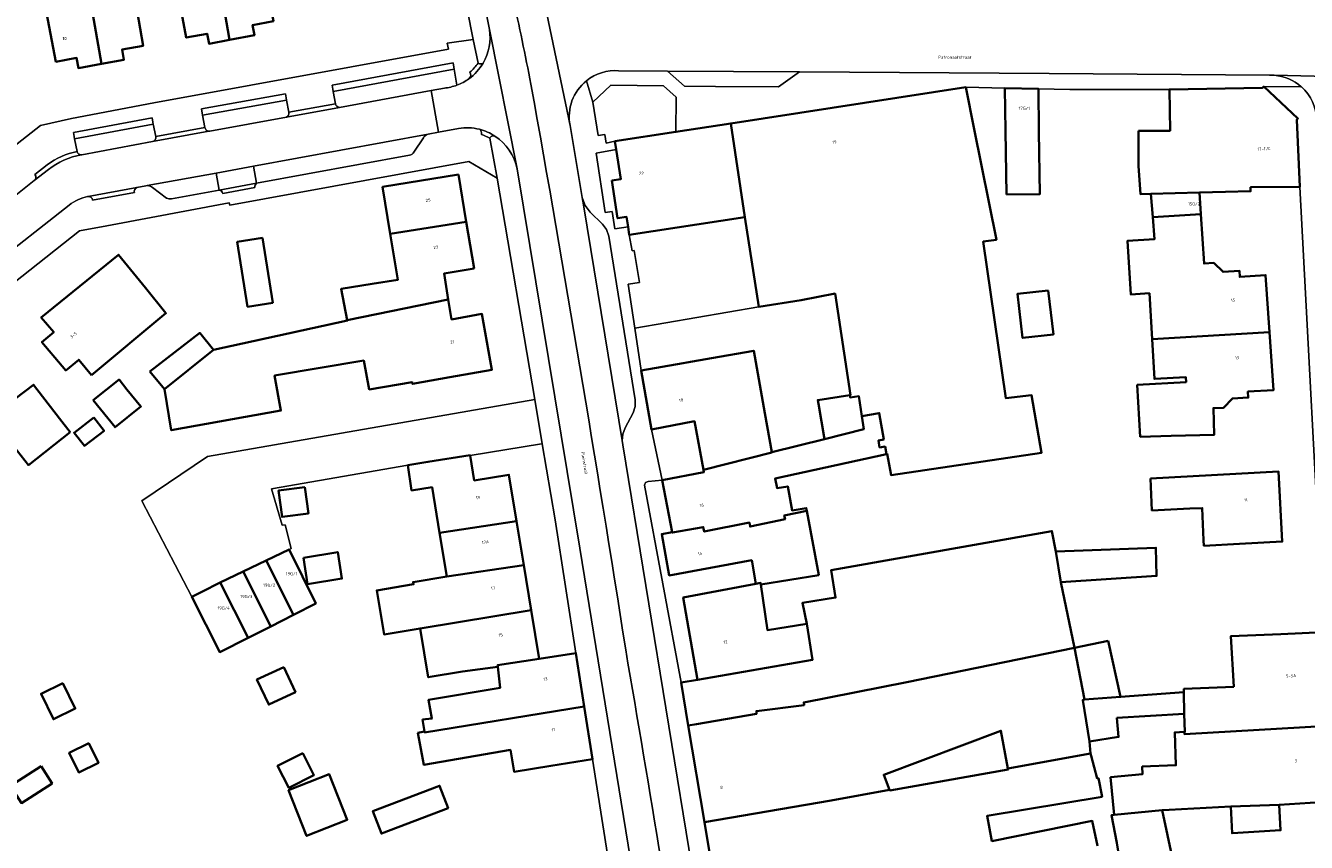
# Model space of a CAD drawing. Header units: metres. Extents: x 197700 to 204338, y 317132 to 325229.
# Tile 180 of 256: x 199829 to 199978, y 318591 to 318686. Entities that reach past the tile are written whole.
import ezdxf
from ezdxf.enums import TextEntityAlignment as Align

# ---------------------------------------------------------------- set-up
doc = ezdxf.new("R2010")
doc.units = ezdxf.units.M
for name, color, linetype, lineweight in [('B-WE-GR-BEPLANTING_CULTUUR_BODEMBEDEKKER-GV', 90, 'Continuous', 18), ('B-WE-GR-BEPLANTING_CULTUUR_HEESTERS-GV', 90, 'Continuous', 18), ('B-WE-IE-TERREINAFSCHEIDING_KUNSTMATIG_HEKWERK-G', 20, 'IE-TERREINAFSCHEIDING-KUNSTMATIG', 18), ('B-WE-OG-BEBOUWING-GV', 7, 'Continuous', 35), ('B-WE-OG-BEBOUWING-T18', 10, 'Continuous', 18), ('B-WE-OG-TERREIN_ERF-GV', 7, 'Continuous', 18), ('B-WE-OG-TOPOGRAFIE-T18', 10, 'Continuous', 18), ('B-WE-VH-VERHARDING_ASFALT-GV', 252, 'Continuous', 18), ('B-WE-VH-VERHARDING_BETONSTRAATSTEEN-GV', 252, 'Continuous', 18), ('B-WE-VH-VERHARDING_HALFVERHARDING-GV', 252, 'Continuous', 18), ('B-WE-VH-VERHARDING_OPEN-GV', 252, 'Continuous', 18), ('B-WE-VH-VERHARDING_STRAATBAKSTEEN-GV', 252, 'Continuous', 18), ('B-WE-VH-VERHARDING_TEGEL-GV', 252, 'Continuous', 18)]:
    doc.layers.add(name, color=color, linetype=linetype, lineweight=lineweight)
doc.styles.add('NLCS-ISO-M200-T18', font='NLCS-ISO.ttf', dxfattribs={"height": 0.36})
doc.linetypes.add('IE-TERREINAFSCHEIDING-KUNSTMATIG', pattern='A,4,[82,NLCS.SHX,S=0.75,R=90,X=0,Y=0],4,-2', length=10)

msp = doc.modelspace()

# ---------------------------------------------------------------- linework, layer by layer
at = {"layer": 'B-WE-GR-BEPLANTING_CULTUUR_BODEMBEDEKKER-GV'}
for points in [[(199879.031, 318679.205), (199878.706, 318681.061), (199864.552, 318678.481), (199864.798, 318677.031)], [(199865.282, 318676.601), (199876.015, 318678.58), (199877.558, 318678.858)], [(199859.352, 318676.027), (199859.081, 318677.465), (199849.254, 318675.685), (199849.529, 318674.231)], [(199849.984, 318673.804), (199850.087, 318673.825), (199859.084, 318675.469)], [(199843.771, 318673.18), (199843.487, 318674.629), (199834.28, 318672.93), (199834.566, 318671.444)], [(199835.049, 318671.046), (199835.123, 318671.059), (199843.398, 318672.589)]]:
    msp.add_lwpolyline(points, dxfattribs=at)
for points in [[(199877.558, 318678.858, 0.0639825), (199879.031, 318679.205)], [(199864.798, 318677.031, 0.3548075), (199865.282, 318676.601)], [(199859.084, 318675.469, 0.355471), (199859.352, 318676.027)], [(199849.529, 318674.231, 0.3107803), (199849.984, 318673.804)], [(199843.398, 318672.589, 0.388489), (199843.771, 318673.18)], [(199834.566, 318671.444, 0.3528992), (199835.049, 318671.046)]]:
    msp.add_lwpolyline(points, format="xyb", dxfattribs=at)
at = {"layer": 'B-WE-GR-BEPLANTING_CULTUUR_HEESTERS-GV'}
for points in [[(199878.706, 318681.061), (199878.662, 318681.308), (199878.576, 318681.8), (199864.426, 318679.22), (199864.51, 318678.727), (199864.552, 318678.481)], [(199859.035, 318677.711), (199858.942, 318678.202), (199849.114, 318676.422), (199849.207, 318675.931), (199849.254, 318675.685), (199859.081, 318677.465)], [(199897.031, 318679.192), (199894.936, 318677.198), (199895.58, 318673.299), (199896.341, 318673.422), (199896.497, 318672.426), (199897.521, 318672.631), (199904.661, 318673.731), (199904.703, 318677.802), (199903.196, 318679.121)], [(199834.138, 318673.666), (199834.233, 318673.175), (199834.28, 318672.93), (199843.487, 318674.629), (199843.439, 318674.874), (199843.343, 318675.365)]]:
    msp.add_lwpolyline(points, close=True, dxfattribs=at)
at = {"layer": 'B-WE-IE-TERREINAFSCHEIDING_KUNSTMATIG_HEKWERK-G'}
for points in [[(199849.817, 318635.71), (199888.132, 318642.382)], [(199842.146, 318630.538), (199849.817, 318635.71)], [(199848.002, 318619.265), (199842.146, 318630.538)]]:
    msp.add_lwpolyline(points, dxfattribs=at)
at = {"layer": 'B-WE-OG-BEBOUWING-GV'}
for points in [[(199857.922, 318699.567), (199854.733, 318699.019), (199855.451, 318694.836), (199850.772, 318694.032), (199852.41, 318684.499), (199855.324, 318685.047), (199855.102, 318686.236), (199857.55, 318686.683), (199856.552, 318692), (199859.231, 318692.496), (199857.952, 318699.436)], [(199852.41, 318684.499), (199850.772, 318694.032), (199846.432, 318693.287), (199845.701, 318697.542), (199842.507, 318696.994), (199843.71, 318690.398), (199846.184, 318690.866), (199847.351, 318684.767), (199849.774, 318685.231), (199850.019, 318684.049)], [(199840.216, 318692.066), (199835.753, 318691.3), (199837.434, 318681.707), (199840.04, 318682.186), (199839.849, 318683.388), (199842.292, 318683.811), (199841.231, 318689.93), (199843.71, 318690.398), (199842.507, 318696.994), (199839.46, 318696.471)], [(199833.082, 318690.808), (199830.48, 318690.361), (199831.15, 318686.85), (199832.087, 318681.939), (199834.51, 318682.401), (199834.728, 318681.209), (199837.434, 318681.707), (199835.753, 318691.3), (199835.344, 318693.686), (199832.667, 318693.227)], [(199919.327, 318654.031), (199923.303, 318654.795), (199925.107, 318642.901), (199925.003, 318642.885), (199925.042, 318642.63), (199926.076, 318642.774), (199926.422, 318640.445), (199928.455, 318640.791), (199928.984, 318637.686), (199928.358, 318637.579), (199928.496, 318636.77), (199929.147, 318636.881), (199929.295, 318636.003), (199929.378, 318636.021), (199929.848, 318633.534), (199947.476, 318636.159), (199946.29, 318642.878), (199943.267, 318642.551), (199940.644, 318660.88), (199942.171, 318661.096), (199939.585, 318674.061), (199938.607, 318678.965), (199911.078, 318674.721), (199912.747, 318663.741), (199914.387, 318653.259)], [(199943.364, 318666.401), (199947.272, 318666.455), (199947.164, 318673.788), (199947.09, 318678.787), (199943.177, 318678.869), (199943.252, 318673.87)], [(199958.795, 318673.865), (199958.8, 318669.755), (199959.058, 318666.43), (199960.266, 318666.463), (199965.958, 318666.617), (199968.977, 318666.699), (199971.938, 318666.779), (199971.925, 318667.239), (199977.709, 318667.315), (199977.338, 318675.153), (199977.475, 318675.299), (199973.474, 318679.039), (199973.312, 318678.875), (199962.432, 318678.713), (199962.514, 318673.865)], [(199897.161, 318668.034), (199897.833, 318663.619), (199898.885, 318663.771), (199899.065, 318662.595), (199899.208, 318661.661), (199912.747, 318663.741), (199911.078, 318674.721), (199904.661, 318673.731), (199897.521, 318672.631), (199897.671, 318671.679), (199898.218, 318668.213)], [(199879.21, 318668.728), (199870.332, 318667.286), (199871.223, 318661.804), (199880.123, 318663.201)], [(199960.266, 318666.463), (199960.477, 318663.737), (199966.117, 318664.093), (199965.958, 318666.617)], [(199881.03, 318657.712), (199880.123, 318663.201), (199871.223, 318661.804), (199872.101, 318656.403), (199869.103, 318655.934), (199865.485, 318655.368), (199866.192, 318651.686), (199878.018, 318654.1), (199877.517, 318657.132)], [(199960.477, 318663.737), (199960.677, 318661.158), (199957.538, 318660.975), (199957.905, 318654.696), (199960.095, 318654.824), (199960.409, 318649.452), (199974.149, 318650.273), (199973.684, 318656.963), (199970.671, 318656.754), (199970.622, 318657.462), (199968.706, 318657.329), (199967.62, 318658.382), (199966.482, 318658.31), (199966.117, 318664.093)], [(199856.255, 318661.312), (199853.315, 318660.844), (199854.521, 318653.245), (199857.461, 318653.711)], [(199836.251, 318645.251), (199844.965, 318652.499), (199842.554, 318655.466), (199839.401, 318659.346), (199830.366, 318652.006), (199831.837, 318650.283), (199830.442, 318649.104), (199832.811, 318646.301), (199833.242, 318645.791), (199834.754, 318647.05)], [(199866.192, 318651.686), (199866.204, 318651.622), (199853.938, 318648.942), (199850.535, 318648.199), (199844.796, 318643.601), (199845.578, 318638.792), (199858.432, 318641.098), (199857.69, 318645.189), (199868.119, 318646.94), (199868.76, 318643.568), (199873.795, 318644.4), (199873.827, 318644.211), (199878.192, 318644.99), (199883.114, 318645.868), (199881.948, 318652.402), (199878.404, 318651.77), (199878.018, 318654.1)], [(199948.257, 318655.167), (199944.643, 318654.747), (199945.242, 318649.599), (199948.855, 318650.019)], [(199843.09, 318645.657), (199844.796, 318643.601), (199850.535, 318648.199), (199848.929, 318650.188)], [(199960.409, 318649.452), (199960.68, 318644.808), (199964.344, 318645.022), (199964.378, 318644.434), (199958.665, 318644.1), (199959.019, 318638.025), (199962.649, 318638.12), (199967.672, 318638.252), (199967.591, 318641.377), (199968.776, 318641.413), (199969.806, 318642.515), (199971.66, 318642.615), (199971.621, 318643.314), (199974.62, 318643.496), (199974.149, 318650.273)], [(199907.895, 318634.161), (199915.883, 318636.192), (199915.876, 318636.231), (199915.07, 318640.776), (199913.772, 318648.096), (199908.833, 318647.224), (199905.944, 318646.714), (199905.512, 318646.638), (199900.589, 318645.769), (199901.809, 318638.859), (199906.834, 318639.835)], [(199833.761, 318638.549), (199832.524, 318640.15), (199829.466, 318644.107), (199827.369, 318642.486), (199825.502, 318644.907), (199824.602, 318644.19), (199822.666, 318646.616), (199817.499, 318642.51), (199820.61, 318638.596), (199823.519, 318634.936), (199826.72, 318637.444), (199828.861, 318634.711)], [(199836.455, 318642.292), (199839.004, 318639.128), (199842.026, 318641.563), (199840.405, 318643.574), (199839.477, 318644.726)], [(199922.068, 318637.743), (199926.647, 318638.928), (199926.422, 318640.445), (199926.076, 318642.774), (199925.042, 318642.63), (199925.003, 318642.885), (199921.262, 318642.315), (199921.337, 318641.887)], [(199913.26, 318627.974), (199913.353, 318627.508), (199917.443, 318628.362), (199917.353, 318628.813), (199919.975, 318629.358), (199919.918, 318629.662), (199918.264, 318629.392), (199917.762, 318632.202), (199916.497, 318632.019), (199916.265, 318633.118), (199929.295, 318636.003), (199929.147, 318636.881), (199928.496, 318636.77), (199928.358, 318637.579), (199928.984, 318637.686), (199928.455, 318640.791), (199926.422, 318640.445), (199926.647, 318638.928), (199922.068, 318637.743), (199915.876, 318636.231), (199915.883, 318636.192), (199907.895, 318634.161), (199907.946, 318633.89), (199903.04, 318632.925), (199904.239, 318626.831), (199904.246, 318626.793), (199907.871, 318627.444), (199907.976, 318626.915)], [(199836.538, 318640.282), (199834.218, 318638.491), (199835.412, 318636.945), (199837.731, 318638.736)], [(199880.57, 318635.886), (199875.636, 318635.071), (199873.271, 318634.685), (199873.711, 318631.742), (199876.112, 318632.101), (199876.994, 318626.78), (199886.005, 318628.127), (199885.105, 318633.583), (199881.06, 318632.916), (199880.579, 318635.834)], [(199960.21, 318633.152), (199960.379, 318629.405), (199964.839, 318629.606), (199966.268, 318629.67), (199966.438, 318625.897), (199966.467, 318625.258), (199970.649, 318625.48), (199975.648, 318625.745), (199975.214, 318633.945), (199970.221, 318633.681)], [(199861.222, 318632.125), (199858.141, 318631.711), (199858.554, 318628.631), (199861.635, 318629.044)], [(199914.579, 318620.897), (199914.613, 318620.71), (199921.378, 318621.816), (199919.975, 318629.358), (199917.353, 318628.813), (199917.443, 318628.362), (199913.353, 318627.508), (199913.26, 318627.974), (199907.976, 318626.915), (199907.871, 318627.444), (199904.246, 318626.793), (199904.239, 318626.831), (199903.011, 318626.617), (199903.881, 318621.792), (199913.531, 318623.558), (199914.009, 318620.794)], [(199886.851, 318623.001), (199886.005, 318628.127), (199876.994, 318626.78), (199877.843, 318621.658)], [(199931.677, 318609.272), (199951.315, 318613.317), (199949.718, 318620.992), (199949.132, 318624.583), (199948.668, 318626.985), (199922.838, 318622.414), (199923.361, 318619.193), (199919.478, 318618.56), (199919.987, 318616.126), (199920.667, 318611.897), (199907.17, 318609.568), (199905.266, 318609.234), (199906.102, 318604.222), (199907.057, 318604.38), (199914.1, 318605.584), (199914.084, 318605.885), (199919.674, 318606.589), (199919.633, 318606.916)], [(199862.526, 318618.477), (199859.394, 318624.802), (199856.706, 318623.515), (199859.909, 318617.156)], [(199861.05, 318623.85), (199861.555, 318620.761), (199865.574, 318621.418), (199865.069, 318624.507)], [(199949.718, 318620.992), (199960.937, 318621.724), (199960.847, 318625.025), (199949.132, 318624.583)], [(199859.909, 318617.156), (199856.706, 318623.515), (199854.016, 318622.227), (199857.247, 318615.812)], [(199887.725, 318617.706), (199886.851, 318623.001), (199877.843, 318621.658), (199873.903, 318621), (199873.945, 318620.751), (199869.646, 318620.033), (199870.507, 318614.878), (199874.713, 318615.581)], [(199854.585, 318614.469), (199851.325, 318620.939), (199849.184, 318619.86), (199848.002, 318619.265), (199851.261, 318612.795)], [(199851.325, 318620.939), (199854.585, 318614.469), (199857.247, 318615.812), (199854.016, 318622.227)], [(199919.987, 318616.126), (199915.381, 318615.386), (199914.613, 318620.71), (199914.579, 318620.897), (199914.009, 318620.794), (199914.01, 318620.786), (199905.513, 318619.193), (199907.17, 318609.568), (199920.667, 318611.897)], [(199879.688, 318610.529), (199883.824, 318611.073), (199883.796, 318611.283), (199888.663, 318612.02), (199887.725, 318617.706), (199874.713, 318615.581), (199875.672, 318609.856)], [(199969.989, 318608.745), (199964.128, 318608.495), (199964.137, 318608.122), (199964.158, 318605.558), (199964.253, 318603.463), (199964.177, 318603.459), (199964.193, 318603.191), (199981.032, 318604.16), (199981.01, 318604.569), (199980.903, 318604.572), (199980.466, 318615.121), (199975.47, 318614.913), (199969.626, 318614.67)], [(199955.247, 318614.113), (199951.315, 318613.317), (199952.508, 318607.252), (199956.706, 318607.548)], [(199874.992, 318604.891), (199875.228, 318603.5), (199875.247, 318603.388), (199893.941, 318606.414), (199892.949, 318612.69), (199888.663, 318612.02), (199883.796, 318611.283), (199883.824, 318611.073), (199884.097, 318608.635), (199875.715, 318607.223), (199876.1, 318605.019)], [(199929.674, 318596.667), (199928.996, 318598.43), (199942.706, 318603.583), (199943.528, 318599.186), (199953.187, 318600.944), (199953.083, 318602.344), (199952.28, 318607.176), (199952.508, 318607.252), (199951.315, 318613.317), (199931.677, 318609.272), (199919.633, 318606.916), (199919.674, 318606.589), (199914.084, 318605.885), (199914.1, 318605.584), (199907.057, 318604.38), (199906.102, 318604.222), (199907.995, 318592.874), (199922.822, 318595.42)], [(199858.753, 318611.042), (199855.624, 318609.576), (199856.995, 318606.649), (199860.124, 318608.115)], [(199832.893, 318609.155), (199830.351, 318607.915), (199831.8, 318604.942), (199834.343, 318606.181)], [(199956.277, 318605.113), (199964.158, 318605.558), (199964.137, 318608.122), (199956.706, 318607.548), (199952.508, 318607.252), (199952.28, 318607.176), (199953.083, 318602.344), (199956.483, 318602.866)], [(199874.436, 318603.363), (199875.146, 318599.607), (199885.28, 318601.342), (199885.719, 318598.791), (199890.006, 318599.468), (199894.917, 318600.245), (199893.941, 318606.414), (199875.247, 318603.388), (199875.228, 318603.5)], [(199962.403, 318594.344), (199969.626, 318594.71), (199975.264, 318594.921), (199978.895, 318595.142), (199981.498, 318595.3), (199981.032, 318604.16), (199964.193, 318603.191), (199964.177, 318603.459), (199963.046, 318603.398), (199963.19, 318599.548), (199959.259, 318599.401), (199959.275, 318598.488), (199955.553, 318598.149), (199955.977, 318593.749), (199961.588, 318594.289)], [(199835.926, 318602.136), (199833.64, 318601.022), (199834.768, 318598.708), (199837.054, 318599.822)], [(199860.972, 318600.984), (199858.034, 318599.485), (199859.353, 318596.897), (199862.292, 318598.396)], [(199830.342, 318599.426), (199826.754, 318597.121), (199828.047, 318595.109), (199831.635, 318597.414)], [(199859.321, 318596.62), (199861.428, 318591.281), (199866.191, 318593.16), (199864.084, 318598.5)], [(199878.005, 318594.51), (199877.006, 318597.148), (199869.184, 318594.188), (199870.183, 318591.548)], [(199956.783, 318587.34), (199962.819, 318588.423), (199961.588, 318594.289), (199955.977, 318593.749), (199955.666, 318593.719), (199956.259, 318590.476)], [(199975.264, 318594.921), (199969.626, 318594.71), (199969.761, 318591.58), (199970.454, 318591.633), (199975.445, 318591.937), (199975.354, 318593.436)]]:
    msp.add_lwpolyline(points, close=True, dxfattribs=at)
msp.add_lwpolyline([(199954.014, 318590.105), (199953.396, 318593.038), (199941.651, 318590.672), (199941.086, 318593.608), (199954.541, 318595.861), (199954.115, 318598.018), (199953.976, 318598.005), (199953.282, 318600.657), (199953.187, 318600.944), (199943.528, 318599.186), (199943.553, 318599.053), (199929.701, 318596.596), (199929.674, 318596.667), (199922.822, 318595.42), (199907.995, 318592.874), (199910.038, 318580.623)], dxfattribs=at)
at = {"layer": 'B-WE-OG-TERREIN_ERF-GV'}
for points in [[(199915.381, 318615.386), (199919.987, 318616.126), (199919.478, 318618.56), (199923.361, 318619.193), (199922.838, 318622.414), (199948.668, 318626.985), (199949.132, 318624.583), (199960.847, 318625.025), (199960.937, 318621.724), (199949.718, 318620.992), (199951.315, 318613.317), (199955.247, 318614.113), (199956.706, 318607.548), (199964.137, 318608.122), (199964.128, 318608.495), (199969.989, 318608.745), (199969.626, 318614.67), (199975.47, 318614.913), (199980.466, 318615.121), (199977.709, 318667.315), (199971.925, 318667.239), (199971.938, 318666.779), (199968.977, 318666.699), (199965.958, 318666.617), (199966.117, 318664.093), (199966.482, 318658.31), (199967.62, 318658.382), (199968.706, 318657.329), (199970.622, 318657.462), (199970.671, 318656.754), (199973.684, 318656.963), (199974.149, 318650.273), (199974.62, 318643.496), (199971.621, 318643.314), (199971.66, 318642.615), (199969.806, 318642.515), (199968.776, 318641.413), (199967.591, 318641.377), (199967.672, 318638.252), (199962.649, 318638.12), (199959.019, 318638.025), (199958.665, 318644.1), (199964.378, 318644.434), (199964.344, 318645.022), (199960.68, 318644.808), (199960.409, 318649.452), (199960.095, 318654.824), (199957.905, 318654.696), (199957.538, 318660.975), (199960.677, 318661.158), (199960.477, 318663.737), (199960.266, 318666.463), (199959.058, 318666.43), (199958.8, 318669.755), (199958.795, 318673.865), (199962.514, 318673.865), (199962.432, 318678.713), (199950.793, 318678.709), (199947.09, 318678.787), (199947.164, 318673.788), (199947.272, 318666.455), (199943.364, 318666.401), (199943.252, 318673.87), (199943.177, 318678.869), (199938.607, 318678.965), (199939.585, 318674.061), (199942.171, 318661.096), (199940.644, 318660.88), (199943.267, 318642.551), (199946.29, 318642.878), (199947.476, 318636.159), (199929.848, 318633.534), (199929.378, 318636.021), (199929.295, 318636.003), (199916.265, 318633.118), (199916.497, 318632.019), (199917.762, 318632.202), (199918.264, 318629.392), (199919.918, 318629.662), (199919.975, 318629.358), (199921.378, 318621.816), (199914.613, 318620.71)], [(199866.204, 318651.622), (199866.192, 318651.686), (199865.485, 318655.368), (199869.103, 318655.934), (199872.101, 318656.403), (199871.223, 318661.804), (199870.332, 318667.286), (199879.21, 318668.728), (199880.123, 318663.201), (199881.03, 318657.712), (199877.517, 318657.132), (199878.018, 318654.1), (199878.404, 318651.77), (199881.948, 318652.402), (199883.114, 318645.868), (199878.192, 318644.99), (199873.827, 318644.211), (199873.795, 318644.4), (199868.76, 318643.568), (199868.119, 318646.94), (199857.69, 318645.189), (199858.432, 318641.098), (199845.578, 318638.792), (199844.796, 318643.601), (199843.09, 318645.657), (199848.929, 318650.188), (199850.535, 318648.199), (199853.938, 318648.942)], [(199853.315, 318660.844), (199856.255, 318661.312), (199857.461, 318653.711), (199854.521, 318653.245)], [(199844.965, 318652.499), (199836.251, 318645.251), (199834.754, 318647.05), (199833.242, 318645.791), (199832.811, 318646.301), (199830.442, 318649.104), (199831.837, 318650.283), (199830.366, 318652.006), (199839.401, 318659.346), (199842.554, 318655.466)], [(199923.303, 318654.795), (199919.327, 318654.031), (199914.387, 318653.259), (199899.836, 318650.761), (199900.589, 318645.769), (199905.512, 318646.638), (199905.944, 318646.714), (199908.833, 318647.224), (199913.772, 318648.096), (199915.07, 318640.776), (199915.876, 318636.231), (199922.068, 318637.743), (199921.337, 318641.887), (199921.262, 318642.315), (199925.003, 318642.885), (199925.107, 318642.901)], [(199948.257, 318655.167), (199948.855, 318650.019), (199945.242, 318649.599), (199944.643, 318654.747)], [(199832.524, 318640.15), (199833.761, 318638.549), (199828.861, 318634.711), (199826.72, 318637.444), (199823.519, 318634.936), (199820.61, 318638.596), (199817.499, 318642.51), (199822.666, 318646.616), (199824.602, 318644.19), (199825.502, 318644.907), (199827.369, 318642.486), (199829.466, 318644.107)], [(199839.004, 318639.128), (199836.455, 318642.292), (199839.477, 318644.726), (199840.405, 318643.574), (199842.026, 318641.563)], [(199834.218, 318638.491), (199836.538, 318640.282), (199837.731, 318638.736), (199835.412, 318636.945)], [(199907.946, 318633.89), (199907.895, 318634.161), (199906.834, 318639.835), (199901.809, 318638.859), (199903.04, 318632.925)], [(199886.005, 318628.127), (199886.851, 318623.001), (199887.725, 318617.706), (199888.663, 318612.02), (199892.949, 318612.69), (199890.52, 318628.286), (199889.009, 318637.203), (199888.931, 318637.19), (199880.579, 318635.834), (199881.06, 318632.916), (199885.105, 318633.583)], [(199960.379, 318629.405), (199960.21, 318633.152), (199970.221, 318633.681), (199975.214, 318633.945), (199975.648, 318625.745), (199970.649, 318625.48), (199966.467, 318625.258), (199966.438, 318625.897), (199966.268, 318629.67), (199964.839, 318629.606)], [(199861.222, 318632.125), (199861.635, 318629.044), (199858.554, 318628.631), (199858.141, 318631.711)], [(199861.555, 318620.761), (199861.05, 318623.85), (199865.069, 318624.507), (199865.574, 318621.418)], [(199858.753, 318611.042), (199860.124, 318608.115), (199856.995, 318606.649), (199855.624, 318609.576)], [(199832.893, 318609.155), (199834.343, 318606.181), (199831.8, 318604.942), (199830.351, 318607.915)], [(199928.996, 318598.43), (199929.674, 318596.667), (199929.701, 318596.596), (199943.553, 318599.053), (199943.528, 318599.186), (199942.706, 318603.583)], [(199835.926, 318602.136), (199837.054, 318599.822), (199834.768, 318598.708), (199833.64, 318601.022)], [(199858.034, 318599.485), (199860.972, 318600.984), (199862.292, 318598.396), (199859.353, 318596.897)], [(199830.342, 318599.426), (199831.635, 318597.414), (199828.047, 318595.109), (199826.754, 318597.121)], [(199861.428, 318591.281), (199859.321, 318596.62), (199864.084, 318598.5), (199866.191, 318593.16)], [(199877.006, 318597.148), (199878.005, 318594.51), (199870.183, 318591.548), (199869.184, 318594.188)]]:
    msp.add_lwpolyline(points, close=True, dxfattribs=at)
for points in [[(199900.717, 318563.289), (199894.917, 318600.245), (199890.006, 318599.468), (199885.719, 318598.791), (199885.28, 318601.342), (199875.146, 318599.607), (199874.436, 318603.363), (199875.228, 318603.5), (199874.992, 318604.891), (199876.1, 318605.019), (199875.715, 318607.223), (199884.097, 318608.635), (199883.824, 318611.073), (199879.688, 318610.529), (199875.672, 318609.856), (199874.713, 318615.581), (199870.507, 318614.878), (199869.646, 318620.033), (199873.945, 318620.751), (199873.903, 318621), (199877.843, 318621.658), (199876.994, 318626.78), (199876.112, 318632.101), (199873.711, 318631.742), (199873.271, 318634.685), (199857.341, 318631.926), (199858.589, 318627.662), (199858.937, 318627.721), (199859.632, 318624.93), (199859.394, 318624.802), (199862.526, 318618.477), (199859.909, 318617.156), (199857.247, 318615.812), (199854.585, 318614.469), (199851.261, 318612.795), (199848.002, 318619.265), (199842.146, 318630.538), (199849.817, 318635.71), (199888.132, 318642.382), (199883.737, 318668.326), (199880.43, 318670.266), (199852.462, 318665.161), (199852.362, 318665.406), (199838.058, 318662.723), (199834.832, 318662.127), (199812.678, 318644.613)], [(199956.259, 318590.476), (199955.666, 318593.719), (199955.977, 318593.749), (199955.553, 318598.149), (199959.275, 318598.488), (199959.259, 318599.401), (199963.19, 318599.548), (199963.046, 318603.398), (199964.177, 318603.459), (199964.253, 318603.463), (199964.158, 318605.558), (199956.277, 318605.113), (199956.483, 318602.866), (199953.083, 318602.344), (199953.187, 318600.944), (199953.282, 318600.657), (199953.976, 318598.005), (199954.115, 318598.018), (199954.541, 318595.861), (199941.086, 318593.608), (199941.651, 318590.672), (199953.396, 318593.038), (199954.014, 318590.105)], [(199978.895, 318595.142), (199975.264, 318594.921), (199975.354, 318593.436), (199975.445, 318591.937), (199970.454, 318591.633), (199969.761, 318591.58), (199969.626, 318594.71), (199962.403, 318594.344), (199961.588, 318594.289), (199962.819, 318588.423)]]:
    msp.add_lwpolyline(points, dxfattribs=at)
at = {"layer": 'B-WE-VH-VERHARDING_ASFALT-GV'}
for points in [[(199906.913, 318563.638), (199910.417, 318564.228), (199906.531, 318587.659), (199898.44, 318637.089), (199898.359, 318637.585), (199893.876, 318664.971), (199893.694, 318666.048), (199892.27, 318674.471), (199889.015, 318690.203), (199885.592, 318689.528)], [(199889.015, 318690.203), (199892.27, 318674.471)], [(199885.592, 318689.528), (199882.21, 318688.861), (199882.828, 318685.735), (199886.061, 318669.415), (199893.431, 318624.98), (199899.634, 318586.849), (199900.846, 318579.269), (199903.539, 318563.07), (199906.913, 318563.638)], [(199886.061, 318669.415), (199882.828, 318685.735)], [(199897.958, 318680.891), (199903.687, 318680.854), (199919.12, 318680.754), (199948.347, 318680.565), (199974.128, 318680.379)], [(199974.63, 318680.37), (199974.663, 318680.368), (199974.695, 318680.365)], [(199983.823, 318569.966), (199990.087, 318570.243), (199988.085, 318619.786), (199987.216, 318641.299), (199986.221, 318665.914), (199986.213, 318666.134), (199985.868, 318675.058), (199985.572, 318680.105), (199974.695, 318680.365)], [(199974.695, 318680.365), (199985.572, 318680.105)], [(199877.558, 318678.858), (199876.015, 318678.58), (199876.863, 318673.693), (199879.203, 318674.139)], [(199977.866, 318679.021), (199977.881, 318679.007)]]:
    msp.add_lwpolyline(points, dxfattribs=at)
for points in [[(199885.592, 318689.528, -0.0039296), (199887.695, 318679.318)], [(199887.695, 318679.318, 0.0039296), (199885.592, 318689.528)], [(199882.828, 318685.735, -0.1729474), (199882.098, 318681.797)], [(199882.098, 318681.797, -0.1050402), (199880.438, 318679.96)], [(199894.192, 318679.724, -0.1895552), (199897.958, 318680.891)], [(199880.438, 318679.96, -0.0675263), (199879.031, 318679.205)], [(199887.695, 318679.318, -0.0054029), (199898.788, 318613.056)], [(199898.788, 318613.056, 0.0054029), (199887.695, 318679.318)], [(199892.27, 318674.471, -0.2792391), (199894.192, 318679.724)], [(199974.128, 318680.379, -0.0220494), (199974.63, 318680.37)], [(199974.695, 318680.365, -0.1640544), (199977.866, 318679.021)], [(199879.031, 318679.205, -0.0639825), (199877.558, 318678.858)], [(199977.881, 318679.007, -0.2070367), (199979.679, 318675.119)], [(199879.203, 318674.139, -0.103802), (199881.658, 318674.034)], [(199881.658, 318674.034, -0.0837606), (199883.478, 318673.231)], [(199883.478, 318673.231, -0.1997641), (199886.061, 318669.415)], [(199898.788, 318613.056, -0.0032434), (199906.913, 318563.638)], [(199906.913, 318563.638, 0.0032434), (199898.788, 318613.056)]]:
    msp.add_lwpolyline(points, format="xyb", dxfattribs=at)
at = {"layer": 'B-WE-VH-VERHARDING_BETONSTRAATSTEEN-GV'}
for points in [[(199835.8, 318666.146), (199835.855, 318666.156), (199841.553, 318667.211), (199842.603, 318667.405), (199842.782, 318667.438), (199850.832, 318668.915), (199855.207, 318669.718), (199875.667, 318673.472), (199876.863, 318673.693), (199876.015, 318678.58), (199865.282, 318676.601)], [(199865.282, 318676.601), (199859.084, 318675.469), (199850.087, 318673.825), (199849.984, 318673.804), (199843.398, 318672.589), (199835.123, 318671.059), (199835.049, 318671.046)], [(199875.667, 318673.472), (199855.207, 318669.718), (199855.573, 318667.716), (199873.494, 318670.993)], [(199873.997, 318671.359), (199875.098, 318673.038)], [(199831.199, 318669.315), (199829.549, 318668.023), (199827.182, 318666.17), (199821.576, 318661.78), (199815.221, 318656.805), (199809.733, 318652.507), (199803.346, 318647.506), (199795.371, 318641.262), (199779.104, 318628.526), (199776.965, 318626.851), (199775.724, 318625.879)], [(199845.617, 318665.896), (199851.197, 318666.916), (199850.832, 318668.915), (199842.782, 318667.438)], [(199843.396, 318667.206), (199845.027, 318665.987)], [(199763.78, 318616.532), (199766.593, 318612.657), (199767.264, 318613.185), (199768.126, 318613.864), (199768.968, 318614.523), (199771.08, 318616.175), (199775.77, 318619.846), (199778.235, 318621.775), (199786.185, 318627.997), (199793.113, 318633.418), (199799.586, 318638.483), (199805.659, 318643.236), (199812.466, 318648.563), (199817.316, 318652.364), (199824.266, 318657.811), (199833.642, 318665.159)]]:
    msp.add_lwpolyline(points, dxfattribs=at)
for points in [[(199875.098, 318673.038, -0.2109793), (199875.667, 318673.472)], [(199835.049, 318671.046, 0.1245211), (199831.199, 318669.315)], [(199873.494, 318670.993, 0.1475069), (199873.997, 318671.359)], [(199842.782, 318667.438, -0.1747698), (199843.396, 318667.206)], [(199833.642, 318665.159, -0.1108066), (199835.8, 318666.146)], [(199845.027, 318665.987, 0.1723246), (199845.617, 318665.896)]]:
    msp.add_lwpolyline(points, format="xyb", dxfattribs=at)
msp.add_lwpolyline([(199893.876, 318664.971), (199898.359, 318637.585), (199898.438, 318638.345), (199898.714, 318639.06), (199899.655, 318640.807), (199899.899, 318641.557), (199899.901, 318642.346), (199896.793, 318661.533), (199896.54, 318662.28), (199896.084, 318662.923), (199894.618, 318664.314), (199894.02, 318665.108), (199893.694, 318666.048)], close=True, dxfattribs=at)
at = {"layer": 'B-WE-VH-VERHARDING_HALFVERHARDING-GV'}
msp.add_lwpolyline([(199859.394, 318624.802), (199859.632, 318624.93), (199858.937, 318627.721), (199858.589, 318627.662), (199857.341, 318631.926), (199873.271, 318634.685), (199875.636, 318635.071), (199880.57, 318635.886), (199880.579, 318635.834), (199888.931, 318637.19), (199889.009, 318637.203), (199888.132, 318642.382), (199849.817, 318635.71), (199842.146, 318630.538), (199848.002, 318619.265), (199849.184, 318619.86), (199851.325, 318620.939), (199854.016, 318622.227), (199856.706, 318623.515)], close=True, dxfattribs=at)
at = {"layer": 'B-WE-VH-VERHARDING_OPEN-GV'}
for points in [[(199797.689, 318648.899), (199830.274, 318674.474), (199833.928, 318675.287), (199843.549, 318677.117), (199878.06, 318683.431), (199877.868, 318684.117), (199880.914, 318684.542), (199873.427, 318722.51), (199869.702, 318741.076), (199869.193, 318744.344), (199865.476, 318743.641), (199865.46, 318743.638), (199844.909, 318739.697), (199844.043, 318739.256), (199844.398, 318737.76), (199807.913, 318717.459)], [(199841.231, 318689.93), (199842.292, 318683.811), (199839.849, 318683.388), (199840.04, 318682.186), (199837.434, 318681.707), (199834.728, 318681.209), (199834.51, 318682.401), (199832.087, 318681.939), (199831.15, 318686.85)], [(199855.102, 318686.236), (199855.324, 318685.047), (199852.41, 318684.499), (199850.019, 318684.049), (199849.774, 318685.231), (199847.351, 318684.767), (199846.184, 318690.866)]]:
    msp.add_lwpolyline(points, dxfattribs=at)
for points in [[(199909.28, 318679.05), (199916.681, 318679.015), (199919.12, 318680.754), (199903.687, 318680.854), (199905.655, 318679.092)], [(199899.836, 318650.761), (199914.387, 318653.259), (199912.747, 318663.741), (199899.208, 318661.661), (199899.552, 318659.79), (199899.793, 318659.828), (199900.381, 318656.109), (199899.087, 318655.904)], [(199903.881, 318621.792), (199903.011, 318626.617), (199904.239, 318626.831), (199903.04, 318632.925), (199901.404, 318632.784), (199901.113, 318632.657), (199900.98, 318632.369), (199905.266, 318609.234), (199907.17, 318609.568), (199905.513, 318619.193), (199914.01, 318620.786), (199914.009, 318620.794), (199913.531, 318623.558)]]:
    msp.add_lwpolyline(points, close=True, dxfattribs=at)
at = {"layer": 'B-WE-VH-VERHARDING_STRAATBAKSTEEN-GV'}
for points in [[(199880.438, 318679.96, 0.1050402), (199882.098, 318681.797)], [(199881.508, 318681.781, -0.0676733), (199880.541, 318680.719)], [(199882.098, 318681.797, -0.3560429), (199881.508, 318681.781)], [(199880.541, 318680.719, -0.4017762), (199880.438, 318679.96)], [(199865.282, 318676.601, -0.3548075), (199864.798, 318677.031)], [(199859.352, 318676.027, -0.355471), (199859.084, 318675.469)], [(199849.984, 318673.804, -0.3107803), (199849.529, 318674.231)], [(199883.478, 318673.231, 0.0837606), (199881.658, 318674.034)], [(199881.658, 318674.034, -0.3538532), (199881.894, 318673.431)], [(199881.894, 318673.431, -0.0211711), (199882.88, 318673.008)], [(199843.771, 318673.18, -0.388489), (199843.398, 318672.589)], [(199882.88, 318673.008, -0.422156), (199883.478, 318673.231)], [(199834.566, 318671.444, 0.1128319), (199831.068, 318669.866)], [(199831.199, 318669.315, -0.1245211), (199835.049, 318671.046)], [(199835.049, 318671.046, -0.3528992), (199834.566, 318671.444)], [(199829.635, 318668.743, -0.4064105), (199829.549, 318668.023)], [(199855.359, 318667.212, -0.2590269), (199855.573, 318667.716)], [(199835.855, 318666.156, -0.4290744), (199836.365, 318665.737)], [(199841.27, 318666.626, -0.3337803), (199841.553, 318667.211)], [(199851.197, 318666.916, -0.3268891), (199851.613, 318666.503)]]:
    msp.add_lwpolyline(points, format="xyb", dxfattribs=at)
for points in [[(199859.084, 318675.469), (199865.282, 318676.601)], [(199864.798, 318677.031), (199859.352, 318676.027)], [(199843.398, 318672.589), (199849.984, 318673.804)], [(199849.529, 318674.231), (199843.771, 318673.18)], [(199829.549, 318668.023), (199831.199, 318669.315)], [(199831.068, 318669.866), (199829.635, 318668.743)], [(199855.573, 318667.716), (199851.197, 318666.916)], [(199841.553, 318667.211), (199835.855, 318666.156)], [(199836.365, 318665.737), (199841.27, 318666.626)], [(199851.613, 318666.503), (199855.359, 318667.212)]]:
    msp.add_lwpolyline(points, dxfattribs=at)
msp.add_lwpolyline([(199851.197, 318666.916), (199855.573, 318667.716), (199855.207, 318669.718), (199850.832, 318668.915)], close=True, dxfattribs=at)
at = {"layer": 'B-WE-VH-VERHARDING_TEGEL-GV'}
for points in [[(199869.193, 318744.344), (199869.702, 318741.076), (199873.427, 318722.51), (199880.914, 318684.542), (199881.508, 318681.781)], [(199882.828, 318685.735), (199882.21, 318688.861), (199875.557, 318722.492), (199871.79, 318741.269)], [(199881.508, 318681.781), (199880.914, 318684.542), (199877.868, 318684.117), (199878.06, 318683.431), (199843.549, 318677.117), (199833.928, 318675.287), (199830.274, 318674.474), (199797.689, 318648.899), (199797.274, 318649.383), (199794.527, 318647.232), (199791.873, 318645.154), (199791.814, 318645.238), (199791.734, 318645.175), (199773.762, 318630.94), (199776.965, 318626.851), (199779.104, 318628.526), (199777.878, 318630.127), (199777.422, 318630.723), (199794.043, 318643.719), (199794.513, 318643.135), (199795.439, 318641.985)], [(199834.566, 318671.444), (199834.28, 318672.93), (199834.233, 318673.175), (199834.138, 318673.666), (199843.343, 318675.365), (199843.439, 318674.874), (199843.487, 318674.629), (199843.771, 318673.18), (199849.529, 318674.231), (199849.254, 318675.685), (199849.207, 318675.931), (199849.114, 318676.422), (199858.942, 318678.202), (199859.035, 318677.711), (199859.081, 318677.465), (199859.352, 318676.027), (199864.798, 318677.031), (199864.552, 318678.481), (199864.51, 318678.727), (199864.426, 318679.22), (199878.576, 318681.8), (199878.662, 318681.308), (199878.706, 318681.061), (199879.031, 318679.205)], [(199974.128, 318680.379), (199948.347, 318680.565), (199919.12, 318680.754), (199916.681, 318679.015), (199909.28, 318679.05), (199905.655, 318679.092), (199903.687, 318680.854), (199897.958, 318680.891)], [(199894.192, 318679.724), (199894.936, 318677.198), (199897.031, 318679.192), (199903.196, 318679.121), (199904.703, 318677.802), (199904.661, 318673.731), (199911.078, 318674.721)], [(199910.038, 318580.623), (199907.995, 318592.874), (199906.102, 318604.222), (199905.266, 318609.234), (199900.98, 318632.369), (199901.113, 318632.657), (199901.404, 318632.784), (199903.04, 318632.925), (199901.809, 318638.859), (199900.589, 318645.769), (199899.836, 318650.761), (199899.087, 318655.904), (199900.381, 318656.109), (199899.793, 318659.828), (199899.552, 318659.79), (199899.208, 318661.661), (199899.065, 318662.595), (199897.524, 318662.362), (199897.194, 318664.41), (199896.377, 318664.295), (199895.331, 318671.234), (199897.671, 318671.679), (199897.521, 318672.631), (199896.497, 318672.426), (199896.341, 318673.422), (199895.58, 318673.299), (199894.936, 318677.198), (199894.192, 318679.724)], [(199974.695, 318680.365), (199974.663, 318680.368), (199974.63, 318680.37)], [(199911.078, 318674.721), (199938.607, 318678.965), (199943.177, 318678.869), (199947.09, 318678.787), (199950.793, 318678.709), (199962.432, 318678.713), (199973.312, 318678.875), (199973.474, 318679.039), (199977.866, 318679.021)], [(199973.474, 318679.039), (199977.475, 318675.299), (199977.338, 318675.153), (199977.709, 318667.315), (199980.466, 318615.121), (199980.903, 318604.572), (199981.01, 318604.569), (199981.032, 318604.16), (199981.498, 318595.3), (199981.84, 318587.876), (199981.952, 318584.682), (199982.502, 318570.018), (199982.605, 318569.962), (199983.823, 318569.966), (199979.679, 318675.119)], [(199977.881, 318679.007), (199977.866, 318679.021), (199973.474, 318679.039)], [(199879.203, 318674.139), (199876.863, 318673.693), (199875.667, 318673.472)], [(199892.27, 318674.471), (199893.694, 318666.048), (199894.02, 318665.108), (199894.618, 318664.314), (199896.084, 318662.923), (199896.54, 318662.28), (199896.793, 318661.533), (199899.901, 318642.346), (199899.899, 318641.557), (199899.655, 318640.807), (199898.714, 318639.06), (199898.438, 318638.345), (199898.359, 318637.585), (199898.44, 318637.089)], [(199783.485, 318620.493), (199788.937, 318625.01), (199788.945, 318625), (199789.332, 318625.305), (199813.085, 318644.041), (199812.678, 318644.613), (199834.832, 318662.127), (199838.058, 318662.723), (199852.362, 318665.406), (199852.462, 318665.161), (199880.43, 318670.266), (199883.737, 318668.326), (199882.88, 318673.008)], [(199875.098, 318673.038), (199873.997, 318671.359)], [(199882.88, 318673.008), (199883.737, 318668.326), (199888.132, 318642.382), (199889.009, 318637.203), (199890.52, 318628.286), (199892.949, 318612.69), (199893.941, 318606.414), (199894.917, 318600.245), (199900.717, 318563.289), (199900.519, 318563.237), (199900.625, 318562.579)], [(199873.494, 318670.993), (199855.573, 318667.716)], [(199829.635, 318668.743), (199831.068, 318669.866)], [(199900.625, 318562.579), (199903.539, 318563.07), (199900.846, 318579.269), (199899.634, 318586.849), (199893.431, 318624.98), (199886.061, 318669.415)], [(199827.182, 318666.17), (199829.549, 318668.023)], [(199842.782, 318667.438), (199842.603, 318667.405), (199841.553, 318667.211)], [(199835.855, 318666.156), (199835.8, 318666.146)], [(199841.27, 318666.626), (199836.365, 318665.737)], [(199845.027, 318665.987), (199843.396, 318667.206)], [(199851.197, 318666.916), (199845.617, 318665.896)], [(199855.359, 318667.212), (199851.613, 318666.503)], [(199833.642, 318665.159), (199824.266, 318657.811)], [(199898.44, 318637.089), (199906.531, 318587.659)]]:
    msp.add_lwpolyline(points, dxfattribs=at)
for points in [[(199882.098, 318681.797, 0.1729474), (199882.828, 318685.735)], [(199880.541, 318680.719, 0.0676733), (199881.508, 318681.781)], [(199881.508, 318681.781, 0.3560429), (199882.098, 318681.797)], [(199897.958, 318680.891, 0.1895552), (199894.192, 318679.724)], [(199879.031, 318679.205, 0.0675263), (199880.438, 318679.96)], [(199880.438, 318679.96, 0.4017762), (199880.541, 318680.719)], [(199894.192, 318679.724, 0.2792391), (199892.27, 318674.471)], [(199974.63, 318680.37, 0.0220494), (199974.128, 318680.379)], [(199977.866, 318679.021, 0.1640544), (199974.695, 318680.365)], [(199979.679, 318675.119, 0.2070367), (199977.881, 318679.007)], [(199875.667, 318673.472, 0.2109793), (199875.098, 318673.038)], [(199881.658, 318674.034, 0.103802), (199879.203, 318674.139)], [(199881.894, 318673.431, 0.3538532), (199881.658, 318674.034)], [(199882.88, 318673.008, 0.0211711), (199881.894, 318673.431)], [(199883.478, 318673.231, 0.422156), (199882.88, 318673.008)], [(199886.061, 318669.415, 0.1997641), (199883.478, 318673.231)], [(199831.068, 318669.866, -0.1128319), (199834.566, 318671.444)], [(199873.997, 318671.359, -0.1475069), (199873.494, 318670.993)], [(199829.549, 318668.023, 0.4064105), (199829.635, 318668.743)], [(199843.396, 318667.206, 0.1747698), (199842.782, 318667.438)], [(199855.573, 318667.716, 0.2590269), (199855.359, 318667.212)], [(199835.8, 318666.146, 0.1108066), (199833.642, 318665.159)], [(199836.365, 318665.737, 0.4290744), (199835.855, 318666.156)], [(199841.553, 318667.211, 0.3337803), (199841.27, 318666.626)], [(199845.617, 318665.896, -0.1723246), (199845.027, 318665.987)], [(199851.613, 318666.503, 0.3268891), (199851.197, 318666.916)]]:
    msp.add_lwpolyline(points, format="xyb", dxfattribs=at)
msp.add_lwpolyline([(199895.331, 318671.234), (199896.377, 318664.295), (199897.194, 318664.41), (199897.524, 318662.362), (199899.065, 318662.595), (199898.885, 318663.771), (199897.833, 318663.619), (199897.161, 318668.034), (199898.218, 318668.213), (199897.671, 318671.679)], close=True, dxfattribs=at)

# ---------------------------------------------------------------- texts
at = {"layer": 'B-WE-OG-BEBOUWING-T18', "style": 'NLCS-ISO-M200-T18'}
for s, p in [('10', (199833.108, 318684.667)), ('17G/1', (199945.439, 318676.491)), ('22', (199900.626, 318668.887)), ('15G/2', (199965.309, 318665.311)), ('19G/2', (199857.052, 318620.653)), ('19G/1', (199859.669, 318621.974)), ('19G/3', (199854.39, 318619.309)), ('19G/4', (199851.728, 318617.966)), ('8', (199909.996, 318596.96))]:
    msp.add_text(s, height=0.36, dxfattribs=at).set_placement(p, align=Align.MIDDLE)
for s, rotation, p in [('19', 8.7, (199923.223, 318672.546)), ('17-17C', 2.7, (199973.495, 318671.746)), ('25', 9.3, (199875.65, 318665.738)), ('23', 9.3, (199876.56, 318660.229)), ('15', 3.9, (199969.879, 318654.02)), ('3-5', 39, (199834.146, 318649.923)), ('21', 10.1, (199878.47, 318649.123)), ('13', 3.9, (199970.347, 318647.286)), ('18', 10, (199905.26, 318642.317)), ('19', 9.3, (199881.494, 318630.898)), ('16', 11.1, (199907.691, 318630.005)), ('11', 3, (199971.385, 318630.615)), ('17A', 9.3, (199882.356, 318625.675)), ('14', 10.2, (199907.485, 318624.348)), ('17', 9.3, (199883.243, 318620.298)), ('15', 9.3, (199884.149, 318614.808)), ('12', 9.7, (199910.468, 318613.986)), ('13', 8.9, (199889.38, 318609.647)), ('5-5A', 2.3, (199976.673, 318610.033)), ('11', 8.9, (199890.32, 318603.703)), ('3', 3, (199977.241, 318600.076))]:
    msp.add_text(s, height=0.36, rotation=rotation, dxfattribs=at).set_placement(p, align=Align.MIDDLE)
at = {"layer": 'B-WE-OG-TOPOGRAFIE-T18', "style": 'NLCS-ISO-M200-T18'}
for s, rotation, p in [('Patronaatstraat', 359.7, (199937.309, 318682.474)), ('Pleinstraat', 279.4, (199893.955, 318634.957))]:
    msp.add_text(s, height=0.36, rotation=rotation, dxfattribs=at).set_placement(p, align=Align.MIDDLE)

doc.saveas('drawing.dxf')
